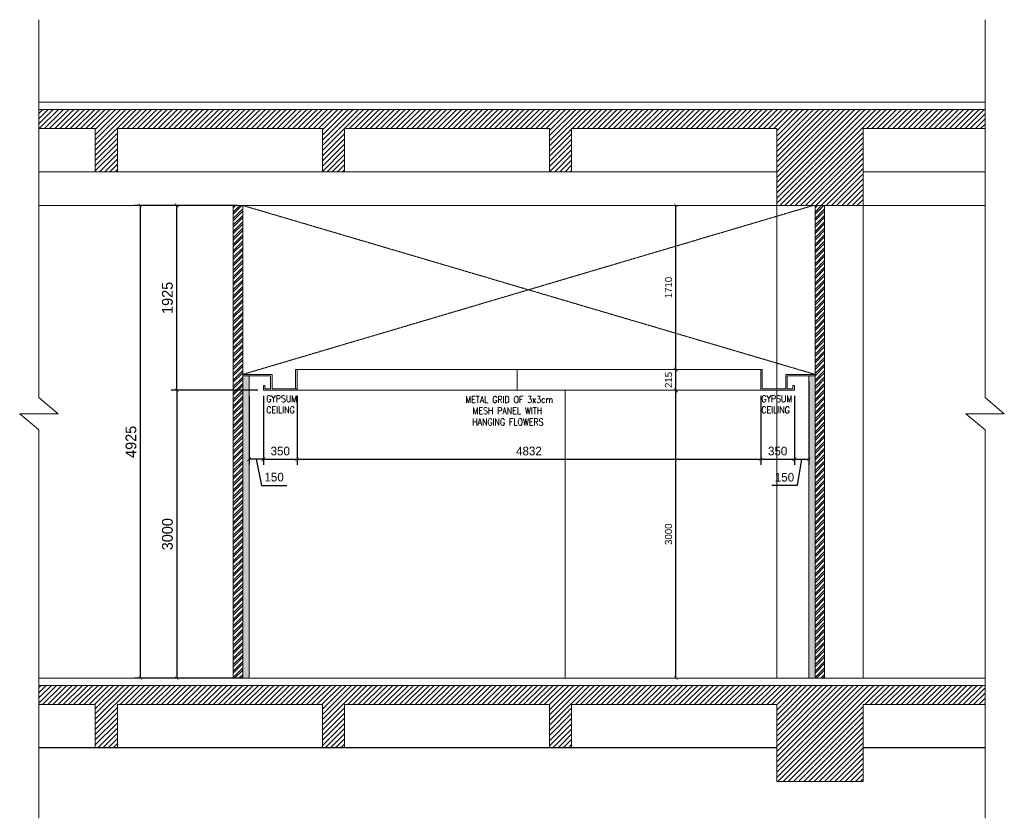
# Model space of a CAD drawing. Header units: millimetres. Extents: x 325 to 233617, y -9828 to 20555.
# Tile 32 of 45: x 179927 to 190184, y -9828 to -1508. Entities that reach past the tile are written whole.
import ezdxf

# ---------------------------------------------------------------- set-up
doc = ezdxf.new("R2010")
doc.units = ezdxf.units.MM
doc.header["$LTSCALE"] = 2.5
doc.linetypes.add('HIDDEN', pattern=[0.375, 0.25, -0.125])
for name, color, linetype, lineweight in [('Dimension', 40, 'Continuous', 0), ('ELEVATION 1', 143, 'Continuous', 18), ('ELEVATION 3', 23, 'Continuous', 13), ('ELEVATION 4', 157, 'Continuous', 9), ('ELEVATION 5', 156, 'Continuous', 5), ('FURNITURES', 30, 'Continuous', 15), ('HATCH LIGHT', 250, 'Continuous', 0), ('HATCH MEDIUM', 251, 'Continuous', 5), ('ROOM TEXT', 7, 'Continuous', 5)]:
    doc.layers.add(name, color=color, linetype=linetype, lineweight=lineweight)
doc.layers.add('ELEVATION-4', color=8, linetype='Continuous')
doc.styles.add('MTEXT', font='romans.shx', dxfattribs={"width": 0.85})
doc.styles.get("Standard").update_dxf_attribs({"font": 'GOTHIC.TTF'})
doc.dimstyles.new('AJKD_75', dxfattribs={"dimscale": 75, "dimtxt": 2, "dimasz": 1, "dimexe": 0.8, "dimexo": 0.8, "dimgap": 0.5, "dimtad": 1, "dimdec": 0, "dimzin": 0, "dimdsep": 46, "dimtxsty": 'Standard', "dimblk": 'ARCHTICK', "dimcen": 0.125, "dimclrd": 251, "dimclre": 251, "dimclrt": 42, "dimadec": 0, "dimazin": 0, "dimtfac": 1, "dimtdec": 0, "dimtix": 1, "dimtmove": 0, "dimatfit": 3, "dimfxl": 0, "dimtolj": 1, "dimtzin": 0, "dimarcsym": 0})
pattern_1 = [(45, (42148.927, -14111.087), (-26.940768, 26.940768), [])]

# ---------------------------------------------------------------- blocks, each defined once
blk = doc.blocks.new('_ArchTick')
at = {"color": 0, "linetype": 'ByBlock', "const_width": 0.15}
blk.add_lwpolyline([(-0.5, -0.5), (0.5, 0.5)], dxfattribs=at)
blk = doc.blocks.new('*D108')
at = {"layer": 'Defpoints', "color": 0}
for p in [(182251, -3443), (181183, -8368), (182251, -8368)]:
    blk.add_point(p, dxfattribs=at)
at = {"layer": 'FURNITURES', "color": 251, "lineweight": -2}
for p, q in [((182191, -3443), (181123, -3443)), ((181183, -3443), (181183, -8368)), ((182191, -8368), (181123, -8368))]:
    blk.add_line(p, q, dxfattribs=at)
at = {"layer": 'FURNITURES', "color": 251, "lineweight": -2, "xscale": 37.5, "yscale": 37.5, "zscale": 37.5}
for p, rotation in [((181183, -3443), 90), ((181183, -8368), 270)]:
    blk.add_blockref('_ArchTick', p, dxfattribs=dict(at, rotation=rotation))
at = {"layer": 'FURNITURES', "color": 42, "insert": (181086, -5906), "char_height": 112.5, "attachment_point": 5, "rotation": 90}
blk.add_mtext('\\A1;4925', dxfattribs=at)
blk = doc.blocks.new('*D109')
at = {"layer": 'Defpoints', "color": 0}
for p in [(182466, -5368), (181563, -8368), (182316, -8368)]:
    blk.add_point(p, dxfattribs=at)
at = {"layer": 'FURNITURES', "color": 251, "lineweight": -2}
for p, q in [((182406, -5368), (181503, -5368)), ((181563, -5368), (181563, -8368)), ((182256, -8368), (181503, -8368))]:
    blk.add_line(p, q, dxfattribs=at)
at = {"layer": 'FURNITURES', "color": 251, "lineweight": -2, "xscale": 37.5, "yscale": 37.5, "zscale": 37.5}
for p, rotation in [((181563, -5368), 90), ((181563, -8368), 270)]:
    blk.add_blockref('_ArchTick', p, dxfattribs=dict(at, rotation=rotation))
at = {"layer": 'FURNITURES', "color": 42, "insert": (181466, -6868), "char_height": 112.5, "attachment_point": 5, "rotation": 90}
blk.add_mtext('\\A1;3000', dxfattribs=at)
blk = doc.blocks.new('*D110')
at = {"layer": 'Defpoints', "color": 0}
for p in [(181563, -3443), (182251, -3443), (182466, -5368)]:
    blk.add_point(p, dxfattribs=at)
at = {"layer": 'FURNITURES', "color": 251, "lineweight": -2}
for p, q in [((182191, -3443), (181503, -3443)), ((181563, -5368), (181563, -3443)), ((182406, -5368), (181503, -5368))]:
    blk.add_line(p, q, dxfattribs=at)
at = {"layer": 'FURNITURES', "color": 251, "lineweight": -2, "xscale": 37.5, "yscale": 37.5, "zscale": 37.5}
for p, rotation in [((181563, -3443), 90), ((181563, -5368), 270)]:
    blk.add_blockref('_ArchTick', p, dxfattribs=dict(at, rotation=rotation))
at = {"layer": 'FURNITURES', "color": 42, "insert": (181466, -4406), "char_height": 112.5, "attachment_point": 5, "rotation": 90}
blk.add_mtext('\\A1;1925', dxfattribs=at)
blk = doc.blocks.new('*D333')
at = {"layer": 'Defpoints', "color": 0}
for p in [(182316, -5368), (182466, -5368), (182316, -6087)]:
    blk.add_point(p, dxfattribs=at)
at = {"layer": 'FURNITURES', "color": 251, "lineweight": -2}
for p, q in [((182316, -5428), (182316, -6147)), ((182466, -5428), (182466, -6147)), ((182466, -6087), (182316, -6087)), ((182391, -6087), (182446, -6359)), ((182446, -6359), (182708, -6359))]:
    blk.add_line(p, q, dxfattribs=at)
at = {"layer": 'FURNITURES', "color": 251, "lineweight": -2, "xscale": 37.5, "yscale": 37.5, "zscale": 37.5, "rotation": 180}
blk.add_blockref('_ArchTick', (182316, -6087), dxfattribs=at)
at = {"layer": 'FURNITURES', "color": 251, "lineweight": -2, "xscale": 37.5, "yscale": 37.5, "zscale": 37.5}
blk.add_blockref('_ArchTick', (182466, -6087), dxfattribs=at)
at = {"layer": 'FURNITURES', "color": 42, "insert": (182577, -6274), "char_height": 90, "attachment_point": 5}
blk.add_mtext('\\A1;150', dxfattribs=at)
blk = doc.blocks.new('*D334')
at = {"layer": 'Defpoints', "color": 0}
for p in [(182466, -5368), (182816, -5368), (182816, -6087)]:
    blk.add_point(p, dxfattribs=at)
at = {"layer": 'FURNITURES', "color": 251, "lineweight": -2}
for p, q in [((182466, -5428), (182466, -6147)), ((182816, -5428), (182816, -6147)), ((182466, -6087), (182816, -6087))]:
    blk.add_line(p, q, dxfattribs=at)
at = {"layer": 'FURNITURES', "color": 251, "lineweight": -2, "xscale": 37.5, "yscale": 37.5, "zscale": 37.5, "rotation": 180}
blk.add_blockref('_ArchTick', (182466, -6087), dxfattribs=at)
at = {"layer": 'FURNITURES', "color": 251, "lineweight": -2, "xscale": 37.5, "yscale": 37.5, "zscale": 37.5}
blk.add_blockref('_ArchTick', (182816, -6087), dxfattribs=at)
at = {"layer": 'FURNITURES', "color": 42, "insert": (182641, -6002), "char_height": 90, "attachment_point": 5}
blk.add_mtext('\\A1;350', dxfattribs=at)
blk = doc.blocks.new('*D335')
at = {"layer": 'Defpoints', "color": 0}
for p in [(182816, -5368), (187648, -5368), (187648, -6087)]:
    blk.add_point(p, dxfattribs=at)
at = {"layer": 'FURNITURES', "color": 251, "lineweight": -2}
for p, q in [((182816, -5428), (182816, -6147)), ((187648, -5428), (187648, -6147)), ((182816, -6087), (187648, -6087))]:
    blk.add_line(p, q, dxfattribs=at)
at = {"layer": 'FURNITURES', "color": 251, "lineweight": -2, "xscale": 37.5, "yscale": 37.5, "zscale": 37.5, "rotation": 180}
blk.add_blockref('_ArchTick', (182816, -6087), dxfattribs=at)
at = {"layer": 'FURNITURES', "color": 251, "lineweight": -2, "xscale": 37.5, "yscale": 37.5, "zscale": 37.5}
blk.add_blockref('_ArchTick', (187648, -6087), dxfattribs=at)
at = {"layer": 'FURNITURES', "color": 42, "insert": (185232, -6002), "char_height": 90, "attachment_point": 5}
blk.add_mtext('\\A1;4832', dxfattribs=at)
blk = doc.blocks.new('*D336')
at = {"layer": 'Defpoints', "color": 0}
for p in [(187648, -5368), (187998, -5368), (187998, -6087)]:
    blk.add_point(p, dxfattribs=at)
at = {"layer": 'FURNITURES', "color": 251, "lineweight": -2}
for p, q in [((187648, -5428), (187648, -6147)), ((187998, -5428), (187998, -6147)), ((187648, -6087), (187998, -6087))]:
    blk.add_line(p, q, dxfattribs=at)
at = {"layer": 'FURNITURES', "color": 251, "lineweight": -2, "xscale": 37.5, "yscale": 37.5, "zscale": 37.5, "rotation": 180}
blk.add_blockref('_ArchTick', (187648, -6087), dxfattribs=at)
at = {"layer": 'FURNITURES', "color": 251, "lineweight": -2, "xscale": 37.5, "yscale": 37.5, "zscale": 37.5}
blk.add_blockref('_ArchTick', (187998, -6087), dxfattribs=at)
at = {"layer": 'FURNITURES', "color": 42, "insert": (187823, -6002), "char_height": 90, "attachment_point": 5}
blk.add_mtext('\\A1;350', dxfattribs=at)
blk = doc.blocks.new('*D337')
at = {"layer": 'Defpoints', "color": 0}
for p in [(188148, -5218), (187998, -5368), (188148, -6087)]:
    blk.add_point(p, dxfattribs=at)
at = {"layer": 'FURNITURES', "color": 251, "lineweight": -2}
for p, q in [((188148, -5278), (188148, -6147)), ((187998, -5428), (187998, -6147)), ((187998, -6087), (188148, -6087)), ((188073, -6087), (188025, -6360)), ((188025, -6360), (187763, -6360))]:
    blk.add_line(p, q, dxfattribs=at)
at = {"layer": 'FURNITURES', "color": 251, "lineweight": -2, "xscale": 37.5, "yscale": 37.5, "zscale": 37.5, "rotation": 180}
blk.add_blockref('_ArchTick', (187998, -6087), dxfattribs=at)
at = {"layer": 'FURNITURES', "color": 251, "lineweight": -2, "xscale": 37.5, "yscale": 37.5, "zscale": 37.5}
blk.add_blockref('_ArchTick', (188148, -6087), dxfattribs=at)
at = {"layer": 'FURNITURES', "color": 42, "insert": (187894, -6275), "char_height": 90, "attachment_point": 5}
blk.add_mtext('\\A1;150', dxfattribs=at)
blk = doc.blocks.new('*D338')
at = {"layer": 'Defpoints', "color": 0}
for p in [(186763, -5368), (186763, -5368), (186763, -8368)]:
    blk.add_point(p, dxfattribs=at)
at = {"layer": 'FURNITURES', "color": 251, "lineweight": -2}
blk.add_line((186763, -8368), (186763, -5368), dxfattribs=at)
at = {"layer": 'FURNITURES', "color": 251, "lineweight": -2, "xscale": 37.5, "yscale": 37.5, "zscale": 37.5}
for p, rotation in [((186763, -5368), 90), ((186763, -8368), 270)]:
    blk.add_blockref('_ArchTick', p, dxfattribs=dict(at, rotation=rotation))
at = {"layer": 'FURNITURES', "color": 42, "insert": (186686, -6868), "char_height": 75, "attachment_point": 5, "rotation": 90}
blk.add_mtext('\\A1;3000', dxfattribs=at)
blk = doc.blocks.new('*D339')
at = {"layer": 'Defpoints', "color": 0}
for p in [(186763, -5153), (186763, -5153), (186763, -5368)]:
    blk.add_point(p, dxfattribs=at)
at = {"layer": 'FURNITURES', "color": 251, "lineweight": -2}
for p, q in [((186763, -5153), (186763, -5116)), ((186763, -5368), (186763, -5153)), ((186763, -5368), (186763, -5406))]:
    blk.add_line(p, q, dxfattribs=at)
at = {"layer": 'FURNITURES', "color": 251, "lineweight": -2, "xscale": 37.5, "yscale": 37.5, "zscale": 37.5}
for p, rotation in [((186763, -5153), 270), ((186763, -5368), 90)]:
    blk.add_blockref('_ArchTick', p, dxfattribs=dict(at, rotation=rotation))
at = {"layer": 'FURNITURES', "color": 42, "insert": (186686, -5261), "char_height": 75, "attachment_point": 5, "rotation": 90}
blk.add_mtext('\\A1;215', dxfattribs=at)
blk = doc.blocks.new('*D340')
at = {"layer": 'Defpoints', "color": 0}
for p in [(186763, -3443), (186763, -3443), (186763, -5153)]:
    blk.add_point(p, dxfattribs=at)
at = {"layer": 'FURNITURES', "color": 251, "lineweight": -2}
blk.add_line((186763, -5153), (186763, -3443), dxfattribs=at)
at = {"layer": 'FURNITURES', "color": 251, "lineweight": -2, "xscale": 37.5, "yscale": 37.5, "zscale": 37.5}
for p, rotation in [((186763, -3443), 90), ((186763, -5153), 270)]:
    blk.add_blockref('_ArchTick', p, dxfattribs=dict(at, rotation=rotation))
at = {"layer": 'FURNITURES', "color": 42, "insert": (186686, -4298), "char_height": 75, "attachment_point": 5, "rotation": 90}
blk.add_mtext('\\A1;1710', dxfattribs=at)

msp = doc.modelspace()

# ---------------------------------------------------------------- hatches: boundary and pattern name
at = {"layer": 'Dimension'}
h = msp.add_hatch(dxfattribs=at)
h.set_pattern_fill('ANSI32', color=251, scale=5)
h.set_pattern_definition([(45, (15092.874, -14111.087), (-33.67596, 33.67596), []), (45, (15115.324, -14111.087), (-33.67596, 33.67596), [])])
h.paths.add_polyline_path([(182250.6, -3443.2), (182150.6, -3443.2), (182150.6, -8368.2), (182250.6, -8368.2)])
h.paths.add_polyline_path([(188312.6, -3443.2), (188212.6, -3443.2), (188212.6, -8368.2), (188312.6, -8368.2)])
at = {"layer": 'HATCH LIGHT'}
h = msp.add_hatch(dxfattribs=at)
h.set_pattern_fill('ANSI31', color=256, scale=12)
h.set_pattern_definition(pattern_1)
h.paths.add_polyline_path([(187812.6, -2643.2), (185676.6, -2643.2), (185676.6, -3093.2), (185446.6, -3093.2), (185446.6, -2643.2), (183310.6, -2643.2), (183310.6, -3093.2), (183080.6, -3093.2), (183080.6, -2643.2), (180944.6, -2643.2), (180944.6, -3093.2), (180714.6, -3093.2), (180714.6, -2643.2), (180126.6, -2643.2), (180126.6, -2443.2), (189984.1, -2443.2), (189984.1, -2643.2), (188712.6, -2643.2), (188712.6, -3443.2), (187812.6, -3443.2)])
h = msp.add_hatch(dxfattribs=at)
h.set_pattern_fill('ANSI36', color=256, scale=7)
h.paths.add_polyline_path([(182315.6, -5218.2), (182250.6, -5218.2), (182250.6, -8368.2), (182315.6, -8368.2)])
h = msp.add_hatch(dxfattribs=at)
h.set_pattern_fill('ANSI36', color=256, scale=7)
h.paths.add_polyline_path([(188212.6, -5218.2), (188147.8, -5218.2), (188147.8, -8368.2), (188212.6, -8368.2)])
h = msp.add_hatch(dxfattribs=at)
h.set_pattern_fill('ANSI31', color=256, scale=12)
h.set_pattern_definition(pattern_1)
h.paths.add_polyline_path([(180126.6, -8643.2), (180126.6, -8443.2), (189984.1, -8443.2), (189984.1, -8643.2), (188712.6, -8643.2), (188712.6, -9443.2), (187812.6, -9443.2), (187812.6, -8643.2), (185676.6, -8643.2), (185676.6, -9093.2), (185446.6, -9093.2), (185446.6, -8643.2), (183310.6, -8643.2), (183310.6, -9093.2), (183080.6, -9093.2), (183080.6, -8643.2), (180944.6, -8643.2), (180944.6, -9093.2), (180714.6, -9093.2), (180714.6, -8643.2)])

# ---------------------------------------------------------------- linework, layer by layer
at = {"layer": 'ELEVATION 1'}
for p, q in [((189984.1, -2443.2), (180126.6, -2443.2)), ((180126.6, -2643.2), (180714.6, -2643.2)), ((180714.6, -2643.2), (180714.6, -3093.2)), ((180944.6, -3093.2), (180944.6, -2643.2)), ((180944.6, -2643.2), (183080.6, -2643.2)), ((183080.6, -2643.2), (183080.6, -3093.2)), ((183310.6, -3093.2), (183310.6, -2643.2)), ((183310.6, -2643.2), (185446.6, -2643.2)), ((185446.6, -2643.2), (185446.6, -3093.2)), ((185676.6, -3093.2), (185676.6, -2643.2)), ((185676.6, -2643.2), (187812.6, -2643.2)), ((187812.6, -2643.2), (187812.6, -3443.2)), ((188712.6, -3443.2), (188712.6, -2643.2)), ((188712.6, -2643.2), (189984.1, -2643.2)), ((180714.6, -3093.2), (180944.6, -3093.2)), ((183080.6, -3093.2), (183310.6, -3093.2)), ((185446.6, -3093.2), (185676.6, -3093.2)), ((182150.6, -3443.2), (182150.6, -8368.2)), ((182250.6, -3443.2), (182250.6, -8368.2)), ((187812.6, -3443.2), (188712.6, -3443.2)), ((188212.6, -3443.2), (188212.6, -8368.2)), ((188312.6, -3443.2), (188312.6, -8368.2)), ((182315.6, -8368.2), (182315.6, -5218.2)), ((188147.8, -8368.2), (188147.8, -5218.2)), ((189984.1, -8443.2), (180126.6, -8443.2)), ((180126.6, -8643.2), (180714.6, -8643.2)), ((180714.6, -8643.2), (180714.6, -9093.2)), ((180944.6, -9093.2), (180944.6, -8643.2)), ((180944.6, -8643.2), (183080.6, -8643.2)), ((183080.6, -8643.2), (183080.6, -9093.2)), ((183310.6, -9093.2), (183310.6, -8643.2)), ((183310.6, -8643.2), (185446.6, -8643.2)), ((185446.6, -8643.2), (185446.6, -9093.2)), ((185676.6, -9093.2), (185676.6, -8643.2)), ((185676.6, -8643.2), (187812.6, -8643.2)), ((187812.6, -8643.2), (187812.6, -9443.2)), ((188712.6, -9443.2), (188712.6, -8643.2)), ((188712.6, -8643.2), (189984.1, -8643.2)), ((180714.6, -9093.2), (180944.6, -9093.2)), ((183080.6, -9093.2), (183310.6, -9093.2)), ((185446.6, -9093.2), (185676.6, -9093.2)), ((187812.6, -9443.2), (188712.6, -9443.2))]:
    msp.add_line(p, q, dxfattribs=at)
at = {"layer": 'ELEVATION 3'}
for p, q in [((182555.6, -5203.2), (182250.6, -5203.2)), ((182540.6, -5218.2), (182250.6, -5218.2)), ((182540.6, -5353.2), (182540.6, -5218.2)), ((182555.6, -5353.2), (182555.6, -5203.2)), ((182800.6, -5353.2), (182800.6, -5153.2)), ((182800.6, -5153.2), (182815.6, -5153.2)), ((182815.6, -5368.2), (182815.6, -5153.2)), ((187647.6, -5153.2), (187647.6, -5368.2)), ((187647.6, -5153.2), (187662.6, -5153.2)), ((187662.6, -5153.2), (187662.6, -5353.2)), ((187907.6, -5353.2), (187907.6, -5203.2)), ((187907.6, -5203.2), (188212.6, -5203.2)), ((187922.6, -5353.2), (187922.6, -5218.2)), ((187922.6, -5218.2), (188212.6, -5218.2)), ((182465.6, -5368.2), (182465.6, -5318.2)), ((182480.6, -5318.2), (182465.6, -5318.2)), ((182480.6, -5353.2), (182480.6, -5318.2)), ((187982.6, -5353.2), (187982.6, -5318.2)), ((187982.6, -5318.2), (187997.6, -5318.2)), ((187997.6, -5368.2), (187997.6, -5318.2)), ((182465.6, -5368.2), (182815.6, -5368.2)), ((182540.6, -5353.2), (182480.6, -5353.2)), ((182555.6, -5353.2), (182815.6, -5353.2)), ((187647.6, -5368.2), (187997.6, -5368.2)), ((187662.6, -5353.2), (187907.6, -5353.2)), ((187922.6, -5353.2), (187982.6, -5353.2))]:
    msp.add_line(p, q, dxfattribs=at)
at = {"layer": 'ELEVATION 4'}
for p, q in [((187812.6, -3093.2), (180126.6, -3093.2)), ((189984.1, -3093.2), (188712.6, -3093.2)), ((187812.6, -3443.2), (180126.6, -3443.2)), ((187812.6, -3443.2), (187812.6, -5353.2)), ((188712.6, -3443.2), (188712.6, -8368.2)), ((189984.1, -3443.2), (188712.6, -3443.2)), ((182815.6, -5153.2), (187647.6, -5153.2)), ((187812.6, -5368.2), (187812.6, -8368.2))]:
    msp.add_line(p, q, dxfattribs=at)
for points in [[(180126.6, -2368.2), (189984.1, -2368.2)], [(180126.6, -8368.2), (189984.1, -8368.2)]]:
    msp.add_lwpolyline(points, dxfattribs=at)
at = {"layer": 'ELEVATION 5'}
msp.add_line((185608.6, -5368.2), (185608.6, -8368.2), dxfattribs=at)
at = {"layer": 'ELEVATION-4'}
for p, q in [((187812.6, -9093.2), (180126.6, -9093.2)), ((189984.1, -9093.2), (188712.6, -9093.2))]:
    msp.add_line(p, q, dxfattribs=at)
at = {"layer": 'HATCH LIGHT', "linetype": 'HIDDEN', "ltscale": 5}
for p, q in [((188212.6, -5203.2), (182250.6, -3443.2)), ((182250.6, -5203.2), (188193.7, -3443.2))]:
    msp.add_line(p, q, dxfattribs=at)
at = {"layer": 'HATCH LIGHT'}
for p, q in [((185108.6, -5368.2), (185108.6, -5153.2)), ((182815.6, -5368.2), (187647.6, -5368.2))]:
    msp.add_line(p, q, dxfattribs=at)
at = {"layer": 'HATCH MEDIUM', "ltscale": 1.5}
for points in [[(180126.6, -1508), (180126.6, -5444), (180326.6, -5612.7), (179926.6, -5612.7), (180126.6, -5781.3), (180126.6, -9827.6)], [(189984.1, -1508), (189984.1, -5444), (190184.1, -5612.7), (189784.1, -5612.7), (189984.1, -5781.3), (189984.1, -9827.6)]]:
    msp.add_lwpolyline(points, dxfattribs=at)

# ---------------------------------------------------------------- texts
at = {"layer": 'ROOM TEXT', "char_height": 70, "attachment_point": 7, "style": 'MTEXT'}
for s, width, insert in [('\\A1;GYPSUM CEILING', 512.985, (182495.5, -5608.2, 0.2)), ('\\A1;{\\W0.168007; }METAL GRID OF 3x3cm \\P{\\W1.766817; }MESH PANEL WITH \\P{\\W1.706103; }HANGING FLOWERS', 1057.688, (184559.8, -5734, 0.2)), ('\\A1;GYPSUM CEILING', 512.985, (187653.6, -5608.2, 0.2))]:
    msp.add_mtext_dynamic_manual_height_columns(s, width=width, gutter_width=1.8, heights=[0], dxfattribs=dict(at, insert=insert))

# ---------------------------------------------------------------- dimensions: what is measured, and where the dimension line sits
at = {"layer": 'FURNITURES'}
for base, p1, p2, override, picture, middle in [((181182.5, -8368.2), (182250.6, -3443.2), (182250.6, -8368.2), {"dimtxt": 1.5, "dimasz": 0.5}, '*D108', (181085.9, -5905.7)), ((181562.7, -3443.2), (182465.6, -5368.2), (182250.6, -3443.2), {"dimtxt": 1.5, "dimasz": 0.5}, '*D110', (181466.1, -4405.7)), ((186762.8, -3443.2), (186762.8, -5153.2), (186762.8, -3443.2), {"dimtxt": 1, "dimasz": 0.5}, '*D340', (186686, -4298.2)), ((186762.8, -5153.2), (186762.8, -5368.2), (186762.8, -5153.2), {"dimtxt": 1, "dimasz": 0.5}, '*D339', (186686, -5260.7)), ((181562.7, -8368.2), (182465.6, -5367.8), (182315.6, -8368.2), {"dimtxt": 1.5, "dimasz": 0.5}, '*D109', (181466.1, -6868)), ((186762.8, -5368.2), (186762.8, -8368.2), (186762.8, -5368.2), {"dimtxt": 1, "dimasz": 0.5}, '*D338', (186686, -6868.2))]:
    dim = msp.add_linear_dim(base=base, p1=p1, p2=p2, angle=90, dimstyle='AJKD_75', override=override, dxfattribs=at)
    dim.commit()
    dim.dimension.update_dxf_attribs({"geometry": picture, "text_midpoint": middle})
for base, p1, p2, picture, middle in [((188147.8, -6087.2), (187997.6, -5368.2), (188147.8, -5218.2), '*D337', (187987, -6359.7)), ((182315.6, -6087.2), (182465.6, -5368.2), (182315.6, -5367.8), '*D333', (182483.8, -6358.5))]:
    dim = msp.add_linear_dim(base=base, p1=p1, p2=p2, dimstyle='AJKD_75', override={"dimtxt": 1.2, "dimasz": 0.5, "dimtmove": 1}, dxfattribs=at)
    dim.commit()
    dim.dimension.update_dxf_attribs({"geometry": picture, "text_midpoint": middle, "dimtype": 160})
for base, p1, p2, picture, middle in [((182815.6, -6087.2), (182465.6, -5367.8), (182815.6, -5368.2), '*D334', (182640.6, -6002.4)), ((187647.6, -6087.2), (182815.6, -5368.2), (187647.6, -5368.2), '*D335', (185231.6, -6002.4)), ((187997.6, -6087.2), (187647.6, -5368.2), (187997.6, -5368.2), '*D336', (187822.6, -6002.4))]:
    dim = msp.add_linear_dim(base=base, p1=p1, p2=p2, dimstyle='AJKD_75', override={"dimtxt": 1.2, "dimasz": 0.5}, dxfattribs=at)
    dim.commit()
    dim.dimension.update_dxf_attribs({"geometry": picture, "text_midpoint": middle})

doc.saveas('drawing.dxf')
